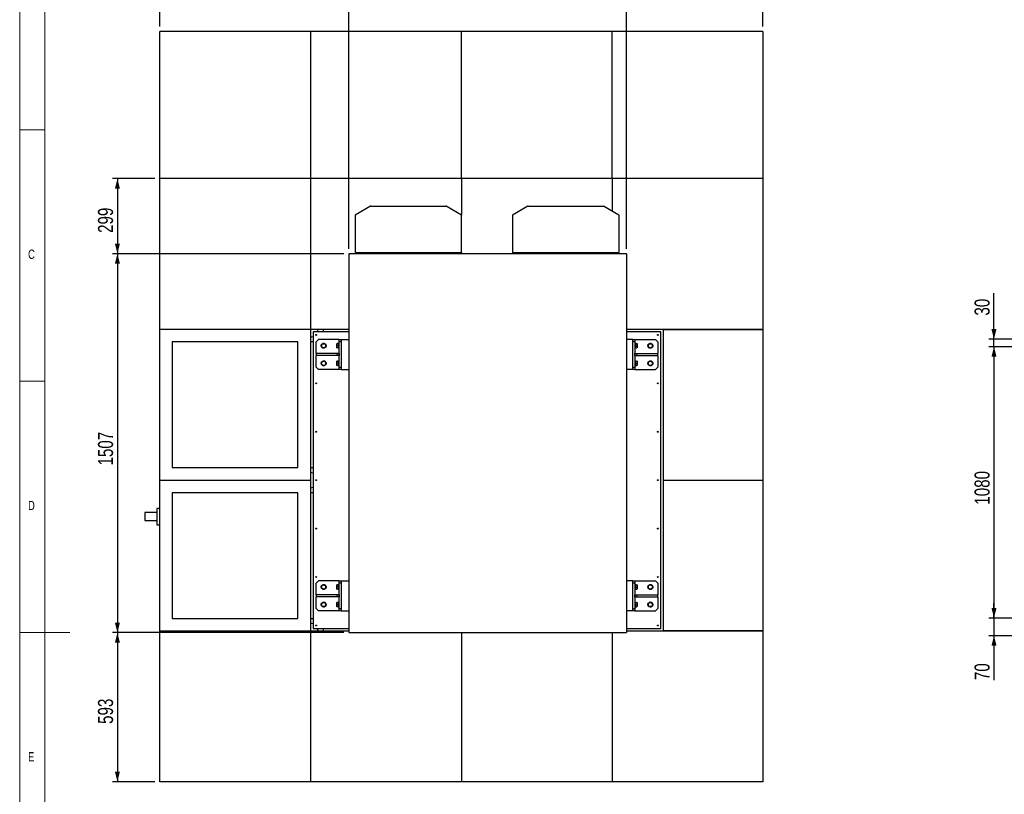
# Model space of a CAD drawing. Header units: millimetres. Extents: x 5 to 589, y 5 to 415.
# Tile 5 of 31: x 5 to 201, y 178 to 332. Entities that reach past the tile are written whole.
import ezdxf

# ---------------------------------------------------------------- set-up
doc = ezdxf.new("R2010")
doc.units = ezdxf.units.MM
doc.layers.add('COTES', color=1, linetype='Continuous')
doc.layers.add('NOTES', color=6, linetype='Continuous')
doc.layers.add('TRAIT-FORT', color=4, linetype='Continuous', lineweight=25)
doc.styles.add('SLDTEXTSTYLE0', font='TXT', dxfattribs={"width": 0.75})
doc.dimstyles.new('SLDDIMSTYLE0', dxfattribs={"dimtxt": 3, "dimasz": 2, "dimexe": 0, "dimexo": 0.0625, "dimgap": 0.75, "dimtad": 1, "dimdec": 0, "dimlfac": 20, "dimrnd": 1e-09, "dimzin": 12, "dimdsep": 46, "dimtxsty": 'SLDTEXTSTYLE0', "dimsah": 1, "dimcen": 0.09, "dimadec": 0, "dimazin": 3, "dimtfac": 1, "dimtdec": 0, "dimtofl": 0, "dimtmove": 0, "dimatfit": 3, "dimfxl": 1, "dimfrac": 2, "dimtolj": 1, "dimtzin": 12, "dimarcsym": 0})
doc.dimstyles.new('SLDDIMSTYLE1', dxfattribs={"dimtxt": 3, "dimasz": 2, "dimexe": 0, "dimexo": 0.0625, "dimgap": 0.75, "dimtad": 1, "dimdec": 0, "dimlfac": 20, "dimrnd": 1e-09, "dimzin": 12, "dimdsep": 46, "dimtxsty": 'SLDTEXTSTYLE0', "dimsah": 1, "dimcen": 0.09, "dimadec": 0, "dimazin": 3, "dimtfac": 1, "dimtdec": 0, "dimtmove": 0, "dimatfit": 0, "dimfxl": 1, "dimfrac": 2, "dimtolj": 1, "dimtzin": 12, "dimarcsym": 0})

# ---------------------------------------------------------------- blocks, each defined once
blk = doc.blocks.new('_D')
at = {"layer": 'COTES', "color": 1, "transparency": 16777216}
for p, q in [((32.86, 330.53), (32.86, 335.58)), ((70.46, 286.33), (70.46, 335.58)), ((70.46, 334.58), (32.86, 334.58))]:
    blk.add_line(p, q, dxfattribs=at)
for points in [[(32.86, 334.58), (34.86, 334.08), (34.86, 335.08)], [(70.46, 334.58), (68.46, 335.08), (68.46, 334.08)]]:
    blk.add_solid(points, dxfattribs=at)
at = {"layer": 'COTES', "color": 1, "transparency": 16777216, "insert": (48.34, 338.45), "char_height": 3, "attachment_point": 1, "style": 'SLDTEXTSTYLE0'}
blk.add_mtext('752', dxfattribs=at)
blk = doc.blocks.new('_D_1')
at = {"layer": 'COTES', "color": 1, "transparency": 16777216}
for p, q in [((70.46, 286.33), (70.46, 335.58)), ((125.69, 286.33), (125.69, 335.58)), ((125.69, 334.58), (70.46, 334.58))]:
    blk.add_line(p, q, dxfattribs=at)
for points in [[(70.46, 334.58), (72.46, 334.08), (72.46, 335.08)], [(125.69, 334.58), (123.69, 335.08), (123.69, 334.08)]]:
    blk.add_solid(points, dxfattribs=at)
at = {"layer": 'COTES', "color": 1, "transparency": 16777216, "insert": (93.64, 338.45), "char_height": 3, "attachment_point": 1, "style": 'SLDTEXTSTYLE0'}
blk.add_mtext('1105', dxfattribs=at)
blk = doc.blocks.new('_D_2')
at = {"layer": 'COTES', "color": 1, "transparency": 16777216}
for p, q in [((125.69, 286.33), (125.69, 335.58)), ((152.86, 330.53), (152.86, 335.58)), ((125.69, 334.58), (152.86, 334.58))]:
    blk.add_line(p, q, dxfattribs=at)
for points in [[(125.69, 334.58), (127.69, 334.08), (127.69, 335.08)], [(152.86, 334.58), (150.86, 335.08), (150.86, 334.08)]]:
    blk.add_solid(points, dxfattribs=at)
at = {"layer": 'COTES', "color": 1, "transparency": 16777216, "insert": (135.95, 338.45), "char_height": 3, "attachment_point": 1, "style": 'SLDTEXTSTYLE0'}
blk.add_mtext('543', dxfattribs=at)
blk = doc.blocks.new('_D_3')
at = {"layer": 'COTES', "color": 1, "transparency": 16777216}
for p, q in [((69.46, 285.33), (23.44, 285.33)), ((24.44, 285.33), (24.44, 209.95)), ((69.46, 209.95), (23.44, 209.95))]:
    blk.add_line(p, q, dxfattribs=at)
for points in [[(24.44, 285.33), (23.94, 283.33), (24.94, 283.33)], [(24.44, 209.95), (24.94, 211.95), (23.94, 211.95)]]:
    blk.add_solid(points, dxfattribs=at)
at = {"layer": 'COTES', "color": 1, "transparency": 16777216, "insert": (20.57, 243.21), "char_height": 3, "attachment_point": 1, "rotation": 90, "style": 'SLDTEXTSTYLE0'}
blk.add_mtext('1507', dxfattribs=at)
blk = doc.blocks.new('_D_4')
at = {"layer": 'COTES', "color": 1, "transparency": 16777216}
for p, q in [((31.86, 300.28), (23.44, 300.28)), ((24.44, 300.28), (24.44, 285.33)), ((69.46, 285.33), (23.44, 285.33))]:
    blk.add_line(p, q, dxfattribs=at)
for points in [[(24.44, 300.28), (23.94, 298.28), (24.94, 298.28)], [(24.44, 285.33), (24.94, 287.33), (23.94, 287.33)]]:
    blk.add_solid(points, dxfattribs=at)
at = {"layer": 'COTES', "color": 1, "transparency": 16777216, "insert": (20.57, 289.48), "char_height": 3, "attachment_point": 1, "rotation": 90, "style": 'SLDTEXTSTYLE0'}
blk.add_mtext('299', dxfattribs=at)
blk = doc.blocks.new('_D_5')
at = {"layer": 'COTES', "color": 1, "transparency": 16777216}
for p, q in [((69.46, 209.95), (23.44, 209.95)), ((24.44, 209.95), (24.44, 180.28)), ((31.86, 180.28), (23.44, 180.28))]:
    blk.add_line(p, q, dxfattribs=at)
for points in [[(24.44, 209.95), (23.94, 207.95), (24.94, 207.95)], [(24.44, 180.28), (24.94, 182.28), (23.94, 182.28)]]:
    blk.add_solid(points, dxfattribs=at)
at = {"layer": 'COTES', "color": 1, "transparency": 16777216, "insert": (20.57, 191.79), "char_height": 3, "attachment_point": 1, "rotation": 90, "style": 'SLDTEXTSTYLE0'}
blk.add_mtext('593', dxfattribs=at)
blk = doc.blocks.new('_D_18')
at = {"layer": 'COTES', "color": 1, "transparency": 16777216}
for p, q in [((235.66, 266.84), (197.81, 266.84)), ((198.81, 266.84), (198.81, 212.84)), ((235.66, 212.84), (197.81, 212.84))]:
    blk.add_line(p, q, dxfattribs=at)
for points in [[(198.81, 266.84), (198.31, 264.84), (199.31, 264.84)], [(198.81, 212.84), (199.31, 214.84), (198.31, 214.84)]]:
    blk.add_solid(points, dxfattribs=at)
at = {"layer": 'COTES', "color": 1, "transparency": 16777216, "insert": (194.94, 235.41), "char_height": 3, "attachment_point": 1, "rotation": 90, "style": 'SLDTEXTSTYLE0'}
blk.add_mtext('1080', dxfattribs=at)
blk = doc.blocks.new('_D_19')
at = {"layer": 'COTES', "color": 1, "transparency": 16777216}
for p, q in [((198.81, 268.34), (198.81, 277.46)), ((234.56, 268.34), (197.81, 268.34)), ((198.81, 266.84), (198.81, 268.34)), ((235.66, 266.84), (197.81, 266.84)), ((198.81, 266.84), (198.81, 263.84))]:
    blk.add_line(p, q, dxfattribs=at)
for points in [[(198.81, 268.34), (199.31, 270.34), (198.31, 270.34)], [(198.81, 266.84), (198.31, 264.84), (199.31, 264.84)]]:
    blk.add_solid(points, dxfattribs=at)
at = {"layer": 'COTES', "color": 1, "transparency": 16777216, "insert": (194.94, 273.03), "char_height": 3, "attachment_point": 1, "rotation": 90, "style": 'SLDTEXTSTYLE0'}
blk.add_mtext('30', dxfattribs=at)
blk = doc.blocks.new('_D_20')
at = {"layer": 'COTES', "color": 1, "transparency": 16777216}
for p, q in [((198.81, 212.84), (198.81, 215.84)), ((240.16, 212.84), (197.81, 212.84)), ((198.81, 212.84), (198.81, 209.34)), ((234.56, 209.34), (197.81, 209.34)), ((198.81, 209.34), (198.81, 200.51))]:
    blk.add_line(p, q, dxfattribs=at)
for points in [[(198.81, 212.84), (199.31, 214.84), (198.31, 214.84)], [(198.81, 209.34), (198.31, 207.34), (199.31, 207.34)]]:
    blk.add_solid(points, dxfattribs=at)
at = {"layer": 'COTES', "color": 1, "transparency": 16777216, "insert": (194.94, 200.51), "char_height": 3, "attachment_point": 1, "rotation": 90, "style": 'SLDTEXTSTYLE0'}
blk.add_mtext('70', dxfattribs=at)

msp = doc.modelspace()

# ---------------------------------------------------------------- linework, layer by layer
at = {"color": 7, "linetype": 'Continuous', "lineweight": 18}
for p, q in [((5, 415), (5, 5)), ((10, 410), (10, 10)), ((5, 310), (10, 310)), ((10, 260), (5, 260)), ((5, 210), (15, 210))]:
    msp.add_line(p, q, dxfattribs=at)
at = {"layer": 'TRAIT-FORT', "color": 4, "linetype": 'Continuous', "lineweight": 25}
for p, q in [((32.861, 300.282), (32.861, 329.532)), ((62.861, 329.532), (32.861, 329.532)), ((62.861, 329.532), (62.861, 300.282)), ((92.861, 329.532), (62.861, 329.532)), ((92.861, 300.282), (92.861, 329.532)), ((122.861, 329.532), (92.861, 329.532)), ((122.861, 300.282), (122.861, 329.532)), ((152.861, 329.532), (122.861, 329.532)), ((152.861, 329.532), (152.861, 300.282)), ((62.861, 300.282), (32.861, 300.282)), ((32.861, 270.282), (32.861, 300.282)), ((92.861, 300.282), (62.861, 300.282)), ((62.861, 300.282), (62.861, 270.282)), ((122.861, 300.282), (92.861, 300.282)), ((92.861, 300.282), (92.861, 293.035)), ((152.861, 300.282), (122.861, 300.282)), ((122.861, 300.282), (122.861, 293.794)), ((152.861, 300.282), (152.861, 270.282)), ((74.79, 294.792), (71.734, 293.028)), ((74.82, 294.8), (89.788, 294.8)), ((92.874, 293.028), (89.818, 294.792)), ((106.105, 294.792), (103.049, 293.028)), ((106.135, 294.8), (121.103, 294.8)), ((124.189, 293.028), (121.133, 294.792)), ((71.704, 292.976), (71.704, 285.55)), ((92.904, 285.55), (92.904, 292.976)), ((103.019, 292.976), (103.019, 285.55)), ((124.219, 285.55), (124.219, 292.976)), ((70.461, 285.327), (70.461, 209.953)), ((125.69, 285.327), (70.461, 285.327)), ((71.704, 285.55), (92.904, 285.55)), ((92.861, 285.55), (92.861, 285.327)), ((103.019, 285.55), (124.219, 285.55)), ((122.861, 285.55), (122.861, 285.327)), ((125.69, 285.327), (125.69, 209.953)), ((62.861, 270.282), (32.861, 270.282)), ((32.861, 240.282), (32.861, 270.282)), ((70.461, 270.282), (62.861, 270.282)), ((62.861, 270.282), (62.861, 240.282)), ((70.461, 269.782), (63.361, 269.782)), ((63.361, 269.782), (63.361, 210.782)), ((65.361, 270.282), (65.361, 269.782)), ((152.861, 270.282), (125.69, 270.282)), ((132.561, 269.782), (125.69, 269.782)), ((132.561, 210.782), (132.561, 269.782)), ((133.061, 270.282), (152.861, 270.282)), ((133.061, 240.282), (133.061, 270.282)), ((152.861, 270.282), (152.861, 240.282)), ((35.361, 267.782), (35.361, 242.782)), ((60.361, 267.782), (35.361, 267.782)), ((60.361, 242.782), (60.361, 267.782)), ((63.361, 267.782), (62.861, 267.782)), ((63.355, 266.532), (63.355, 264.032)), ((64.461, 268.282), (63.961, 267.782)), ((63.961, 265.482), (63.961, 267.782)), ((68.561, 268.282), (64.461, 268.282)), ((68.124, 267.459), (68.111, 267.436)), ((68.111, 266.629), (68.111, 267.436)), ((68.111, 266.629), (68.124, 266.606)), ((68.461, 267.474), (68.162, 267.474)), ((68.461, 267.068), (68.162, 267.068)), ((68.461, 266.626), (68.162, 266.626)), ((68.461, 266.591), (68.162, 266.591)), ((68.561, 267.582), (68.461, 267.582)), ((68.461, 266.482), (68.461, 267.582)), ((68.461, 266.482), (68.561, 266.482)), ((68.561, 268.282), (68.961, 268.282)), ((68.561, 267.782), (68.561, 268.282)), ((68.961, 267.782), (68.561, 267.782)), ((68.561, 262.782), (68.561, 267.782)), ((68.961, 268.282), (68.961, 262.282)), ((68.961, 268.282), (70.461, 268.282)), ((126.961, 268.282), (125.69, 268.282)), ((126.961, 262.282), (126.961, 268.282)), ((126.961, 268.282), (127.361, 268.282)), ((127.361, 267.782), (126.961, 267.782)), ((127.361, 268.282), (127.361, 267.782)), ((127.361, 268.282), (131.461, 268.282)), ((127.361, 267.782), (127.361, 262.782)), ((127.461, 267.582), (127.361, 267.582)), ((127.361, 266.482), (127.461, 266.482)), ((127.461, 267.582), (127.461, 266.482)), ((127.461, 267.474), (127.761, 267.474)), ((127.461, 267.439), (127.761, 267.439)), ((127.461, 266.997), (127.761, 266.997)), ((127.461, 266.591), (127.761, 266.591)), ((127.811, 267.436), (127.798, 267.459)), ((127.798, 266.606), (127.811, 266.629)), ((127.811, 267.436), (127.811, 266.629)), ((131.961, 267.782), (131.461, 268.282)), ((131.961, 267.782), (131.961, 265.482)), ((132.568, 264.032), (132.568, 266.532)), ((63.961, 265.482), (63.961, 265.082)), ((68.061, 265.482), (63.961, 265.482)), ((63.961, 262.782), (63.961, 265.082)), ((68.061, 265.082), (63.961, 265.082)), ((68.061, 265.482), (68.061, 265.082)), ((68.561, 265.482), (68.061, 265.482)), ((68.561, 265.082), (68.061, 265.082)), ((68.561, 265.482), (68.561, 265.082)), ((127.361, 265.482), (127.861, 265.482)), ((127.361, 265.082), (127.361, 265.482)), ((127.361, 265.082), (127.861, 265.082)), ((127.861, 265.082), (127.861, 265.482)), ((127.861, 265.482), (131.961, 265.482)), ((127.861, 265.082), (131.961, 265.082)), ((131.961, 265.082), (131.961, 265.482)), ((131.961, 265.082), (131.961, 262.782)), ((63.961, 262.782), (64.461, 262.282)), ((68.124, 263.959), (68.111, 263.936)), ((68.111, 263.129), (68.111, 263.936)), ((68.111, 263.129), (68.124, 263.106)), ((68.461, 263.974), (68.162, 263.974)), ((68.461, 263.568), (68.162, 263.568)), ((68.461, 263.126), (68.162, 263.126)), ((68.461, 263.091), (68.162, 263.091)), ((68.561, 264.082), (68.461, 264.082)), ((68.461, 262.982), (68.461, 264.082)), ((68.461, 262.982), (68.561, 262.982)), ((68.561, 262.782), (68.961, 262.782)), ((68.561, 262.282), (68.561, 262.782)), ((126.961, 262.782), (127.361, 262.782)), ((127.461, 264.082), (127.361, 264.082)), ((127.361, 262.982), (127.461, 262.982)), ((127.361, 262.782), (127.361, 262.282)), ((127.461, 264.082), (127.461, 262.982)), ((127.461, 263.974), (127.761, 263.974)), ((127.461, 263.939), (127.761, 263.939)), ((127.461, 263.497), (127.761, 263.497)), ((127.461, 263.091), (127.761, 263.091)), ((127.811, 263.936), (127.798, 263.959)), ((127.798, 263.106), (127.811, 263.129)), ((127.811, 263.936), (127.811, 263.129)), ((131.461, 262.282), (131.961, 262.782)), ((68.561, 262.282), (64.461, 262.282)), ((68.961, 262.282), (68.561, 262.282)), ((68.961, 262.282), (70.461, 262.282)), ((126.961, 262.282), (125.69, 262.282)), ((127.361, 262.282), (126.961, 262.282)), ((127.361, 262.282), (131.461, 262.282)), ((35.361, 242.782), (60.361, 242.782)), ((62.861, 242.782), (63.361, 242.782)), ((32.861, 210.282), (32.861, 240.282)), ((32.861, 240.282), (62.861, 240.282)), ((62.861, 240.282), (62.861, 210.282)), ((133.061, 240.282), (152.861, 240.282)), ((133.061, 210.282), (133.061, 240.282)), ((152.861, 240.282), (152.861, 210.282)), ((60.361, 237.782), (35.361, 237.782)), ((35.361, 237.782), (35.361, 212.782)), ((60.361, 212.782), (60.361, 237.782)), ((63.361, 237.782), (62.861, 237.782)), ((32.286, 233.832), (29.861, 233.832)), ((29.861, 233.832), (29.861, 233.032)), ((32.861, 234.657), (32.286, 234.657)), ((32.286, 234.657), (32.286, 233.032)), ((29.861, 233.032), (29.861, 232.232)), ((29.861, 232.232), (32.286, 232.232)), ((32.286, 233.032), (32.286, 231.407)), ((32.286, 231.407), (32.861, 231.407)), ((64.461, 220.282), (63.961, 219.782)), ((63.961, 217.482), (63.961, 219.782)), ((68.561, 220.282), (64.461, 220.282)), ((68.124, 219.459), (68.111, 219.436)), ((68.111, 218.629), (68.111, 219.436)), ((68.461, 219.474), (68.162, 219.474)), ((68.561, 219.582), (68.461, 219.582)), ((68.461, 218.482), (68.461, 219.582)), ((68.561, 220.282), (68.961, 220.282)), ((68.561, 219.782), (68.561, 220.282)), ((68.961, 219.782), (68.561, 219.782)), ((68.561, 214.782), (68.561, 219.782)), ((68.961, 220.282), (68.961, 214.282)), ((68.961, 220.282), (70.461, 220.282)), ((126.961, 220.282), (125.69, 220.282)), ((126.961, 214.282), (126.961, 220.282)), ((126.961, 220.282), (127.361, 220.282)), ((127.361, 219.782), (126.961, 219.782)), ((127.361, 220.282), (127.361, 219.782)), ((127.361, 220.282), (131.461, 220.282)), ((127.361, 219.782), (127.361, 214.782)), ((127.461, 219.582), (127.361, 219.582)), ((127.461, 219.582), (127.461, 218.482)), ((127.461, 219.474), (127.761, 219.474)), ((127.461, 219.439), (127.761, 219.439)), ((127.811, 219.436), (127.798, 219.459)), ((127.811, 219.436), (127.811, 218.629)), ((131.961, 219.782), (131.461, 220.282)), ((131.961, 219.782), (131.961, 217.482)), ((63.355, 218.532), (63.355, 216.032)), ((63.961, 217.482), (63.961, 217.082)), ((68.061, 217.482), (63.961, 217.482)), ((68.061, 217.482), (68.061, 217.082)), ((68.561, 217.482), (68.061, 217.482)), ((68.111, 218.629), (68.124, 218.606)), ((68.461, 219.068), (68.162, 219.068)), ((68.461, 218.626), (68.162, 218.626)), ((68.461, 218.591), (68.162, 218.591)), ((68.461, 218.482), (68.561, 218.482)), ((68.561, 217.482), (68.561, 217.082)), ((127.361, 218.482), (127.461, 218.482)), ((127.361, 217.082), (127.361, 217.482)), ((127.361, 217.482), (127.861, 217.482)), ((127.461, 218.997), (127.761, 218.997)), ((127.461, 218.591), (127.761, 218.591)), ((127.798, 218.606), (127.811, 218.629)), ((127.861, 217.082), (127.861, 217.482)), ((127.861, 217.482), (131.961, 217.482)), ((131.961, 217.082), (131.961, 217.482)), ((132.568, 216.032), (132.568, 218.532)), ((63.961, 214.782), (63.961, 217.082)), ((68.061, 217.082), (63.961, 217.082)), ((68.561, 217.082), (68.061, 217.082)), ((68.124, 215.959), (68.111, 215.936)), ((68.111, 215.129), (68.111, 215.936)), ((68.461, 215.974), (68.162, 215.974)), ((68.461, 215.568), (68.162, 215.568)), ((68.561, 216.082), (68.461, 216.082)), ((68.461, 214.982), (68.461, 216.082)), ((127.361, 217.082), (127.861, 217.082)), ((127.461, 216.082), (127.361, 216.082)), ((127.461, 216.082), (127.461, 214.982)), ((127.461, 215.974), (127.761, 215.974)), ((127.461, 215.939), (127.761, 215.939)), ((127.461, 215.497), (127.761, 215.497)), ((127.811, 215.936), (127.798, 215.959)), ((127.811, 215.936), (127.811, 215.129)), ((127.861, 217.082), (131.961, 217.082)), ((131.961, 217.082), (131.961, 214.782)), ((63.961, 214.782), (64.461, 214.282)), ((68.561, 214.282), (64.461, 214.282)), ((68.111, 215.129), (68.124, 215.106)), ((68.461, 215.126), (68.162, 215.126)), ((68.461, 215.091), (68.162, 215.091)), ((68.461, 214.982), (68.561, 214.982)), ((68.561, 214.282), (68.561, 214.782)), ((68.561, 214.782), (68.961, 214.782)), ((68.961, 214.282), (68.561, 214.282)), ((68.961, 214.282), (70.461, 214.282)), ((126.961, 214.282), (125.69, 214.282)), ((126.961, 214.782), (127.361, 214.782)), ((127.361, 214.282), (126.961, 214.282)), ((127.361, 214.982), (127.461, 214.982)), ((127.361, 214.782), (127.361, 214.282)), ((127.361, 214.282), (131.461, 214.282)), ((127.461, 215.091), (127.761, 215.091)), ((127.798, 215.106), (127.811, 215.129)), ((131.461, 214.282), (131.961, 214.782)), ((35.361, 212.782), (60.361, 212.782)), ((62.861, 212.782), (63.361, 212.782)), ((32.861, 210.282), (62.861, 210.282)), ((32.861, 180.282), (32.861, 210.282)), ((62.861, 210.282), (62.861, 180.282)), ((62.861, 210.282), (70.461, 210.282)), ((63.361, 210.782), (70.461, 210.782)), ((65.361, 210.782), (65.361, 210.282)), ((70.461, 209.953), (125.69, 209.953)), ((92.861, 209.953), (92.861, 180.282)), ((122.861, 209.953), (122.861, 180.282)), ((125.69, 210.782), (132.561, 210.782)), ((125.69, 210.282), (152.861, 210.282)), ((152.861, 210.282), (133.061, 210.282)), ((152.861, 210.282), (152.861, 180.282)), ((62.861, 180.282), (32.861, 180.282)), ((92.861, 180.282), (62.861, 180.282)), ((122.861, 180.282), (92.861, 180.282)), ((152.861, 180.282), (122.861, 180.282))]:
    msp.add_line(p, q, dxfattribs=at)
at = {"layer": 'TRAIT-FORT', "color": 4, "linetype": 'Continuous', "lineweight": 25, "flags": 128}
for points in [[(63.361, 266.592), (63.359, 266.581), (63.355, 266.532)], [(132.568, 266.532), (132.563, 266.581), (132.561, 266.592)], [(63.355, 264.032), (63.359, 263.984), (63.361, 263.973)], [(132.561, 263.973), (132.563, 263.984), (132.568, 264.032)], [(63.361, 218.592), (63.359, 218.581), (63.355, 218.532)], [(132.568, 218.532), (132.563, 218.581), (132.561, 218.592)], [(63.355, 216.032), (63.359, 215.984), (63.361, 215.973)], [(132.561, 215.973), (132.563, 215.984), (132.568, 216.032)]]:
    msp.add_lwpolyline(points, dxfattribs=at)
at = {"layer": 'TRAIT-FORT', "color": 4, "linetype": 'Continuous', "lineweight": 25}
for centre, radius in [((63.961, 269.182), 0.085), ((131.961, 269.182), 0.085), ((65.461, 267.032), 0.404), ((130.461, 267.032), 0.404), ((65.461, 263.532), 0.404), ((130.461, 263.532), 0.404), ((63.961, 259.549), 0.085), ((131.961, 259.549), 0.085), ((63.961, 249.916), 0.085), ((131.961, 249.916), 0.085), ((63.961, 240.282), 0.085), ((131.961, 240.282), 0.085), ((63.961, 230.649), 0.085), ((131.961, 230.649), 0.085), ((63.961, 221.016), 0.085), ((65.461, 219.032), 0.404), ((130.461, 219.032), 0.404), ((131.961, 221.016), 0.085), ((65.461, 215.532), 0.404), ((130.461, 215.532), 0.404), ((63.961, 211.382), 0.085), ((131.961, 211.382), 0.085)]:
    msp.add_circle(centre, radius, dxfattribs=at)
for centre, radius, start, end in [((74.82, 294.74), 0.06, 90, 120), ((89.788, 294.74), 0.06, 60, 90), ((106.135, 294.74), 0.06, 90, 120), ((121.103, 294.74), 0.06, 60, 90), ((71.764, 292.976), 0.06, 120, 180), ((92.844, 292.976), 0.06, 0, 60), ((103.079, 292.976), 0.06, 120, 180), ((124.159, 292.976), 0.06, 0, 60), ((62.861, 270.282), 1.5, 270, 289.47122), ((62.861, 270.282), 1.5, 340.52878, 0), ((65.211, 267.032), 0.3, 102.9226, 252.11075), ((65.711, 267.032), 0.3, 282.9226, 72.11075), ((130.211, 267.032), 0.3, 102.9226, 252.11075), ((130.711, 267.032), 0.3, 282.9226, 72.11075), ((65.211, 263.532), 0.3, 102.9226, 252.11075), ((65.711, 263.532), 0.3, 282.9226, 72.11075), ((130.211, 263.532), 0.3, 102.9226, 252.11075), ((130.711, 263.532), 0.3, 282.9226, 72.11075), ((62.861, 240.282), 1.5, 70.52878, 90), ((62.861, 240.282), 1.5, 270, 289.47122), ((65.211, 219.032), 0.3, 102.9226, 252.11075), ((65.711, 219.032), 0.3, 282.9226, 72.11075), ((130.211, 219.032), 0.3, 102.9226, 252.11075), ((130.711, 219.032), 0.3, 282.9226, 72.11075), ((65.211, 215.532), 0.3, 102.9226, 252.11075), ((65.711, 215.532), 0.3, 282.9226, 72.11075), ((130.211, 215.532), 0.3, 102.9226, 252.11075), ((130.711, 215.532), 0.3, 282.9226, 72.11075), ((62.861, 210.282), 1.5, 70.52878, 90), ((62.861, 210.282), 1.5, 0, 19.47122)]:
    msp.add_arc(centre, radius, start, end, dxfattribs=at)
for points, knots in [([(65.272, 267.485), (65.235, 267.436), (65.172, 267.354), (65.081, 267.235), (65.02, 267.155), (64.985, 267.109), (64.975, 267.095)], [0, 0, 0, 0, 0.3855495, 0.6376419, 0.8965462, 1, 1, 1, 1]), ([(65.163, 266.642), (65.147, 266.682), (65.114, 266.761), (65.065, 266.879), (65.018, 266.992), (64.989, 267.061), (64.975, 267.095)], [0, 0, 0, 0, 0.2646049, 0.5349477, 0.7653431, 1, 1, 1, 1]), ([(65.163, 266.642), (65.206, 266.637), (65.291, 266.626), (65.418, 266.61), (65.539, 266.594), (65.613, 266.584), (65.65, 266.58)], [0, 0, 0, 0, 0.2646049, 0.5349477, 0.7653431, 1, 1, 1, 1]), ([(65.759, 267.422), (65.717, 267.428), (65.632, 267.439), (65.505, 267.455), (65.384, 267.471), (65.31, 267.481), (65.272, 267.485)], [0, 0, 0, 0, 0.2646049, 0.5349477, 0.7653431, 1, 1, 1, 1]), ([(65.948, 266.97), (65.91, 266.92), (65.847, 266.838), (65.757, 266.719), (65.695, 266.639), (65.66, 266.593), (65.65, 266.58)], [0, 0, 0, 0, 0.38554949, 0.63764185, 0.89654625, 1, 1, 1, 1]), ([(65.759, 267.422), (65.776, 267.383), (65.809, 267.304), (65.858, 267.186), (65.905, 267.073), (65.933, 267.004), (65.948, 266.97)], [0, 0, 0, 0, 0.2646049, 0.5349477, 0.7653431, 1, 1, 1, 1]), ([(68.162, 267.068), (68.146, 267.12), (68.121, 267.205), (68.124, 267.329), (68.141, 267.413), (68.157, 267.46), (68.162, 267.474)], [0, 0, 0, 0, 0.3855495, 0.6376419, 0.8965462, 1, 1, 1, 1]), ([(68.162, 266.626), (68.151, 266.665), (68.128, 266.742), (68.12, 266.857), (68.132, 266.967), (68.152, 267.034), (68.162, 267.068)], [0, 0, 0, 0, 0.2646049, 0.5349477, 0.7653431, 1, 1, 1, 1]), ([(68.162, 266.626), (68.151, 266.623), (68.128, 266.617), (68.12, 266.608), (68.132, 266.599), (68.152, 266.594), (68.162, 266.591)], [0, 0, 0, 0, 0.2646049, 0.5349477, 0.7653431, 1, 1, 1, 1]), ([(68.125, 267.459), (68.127, 267.461), (68.132, 267.466), (68.151, 267.471), (68.162, 267.474)], [0, 0, 0, 0, 0.46412891, 1, 1, 1, 1]), ([(127.761, 267.439), (127.772, 267.442), (127.794, 267.448), (127.802, 267.457), (127.79, 267.466), (127.771, 267.471), (127.761, 267.474)], [0, 0, 0, 0, 0.2646049, 0.5349477, 0.7653431, 1, 1, 1, 1]), ([(127.761, 267.439), (127.772, 267.4), (127.794, 267.323), (127.802, 267.208), (127.79, 267.098), (127.771, 267.031), (127.761, 266.997)], [0, 0, 0, 0, 0.2646049, 0.5349477, 0.7653431, 1, 1, 1, 1]), ([(127.761, 266.997), (127.776, 266.945), (127.801, 266.86), (127.799, 266.736), (127.782, 266.652), (127.766, 266.604), (127.761, 266.591)], [0, 0, 0, 0, 0.3855495, 0.6376419, 0.8965462, 1, 1, 1, 1]), ([(127.797, 266.606), (127.795, 266.604), (127.79, 266.599), (127.771, 266.594), (127.761, 266.591)], [0, 0, 0, 0, 0.46412891, 1, 1, 1, 1]), ([(130.272, 267.485), (130.235, 267.436), (130.172, 267.354), (130.081, 267.235), (130.02, 267.155), (129.985, 267.109), (129.975, 267.095)], [0, 0, 0, 0, 0.3855495, 0.6376419, 0.8965462, 1, 1, 1, 1]), ([(130.163, 266.642), (130.147, 266.682), (130.114, 266.761), (130.065, 266.879), (130.018, 266.992), (129.989, 267.061), (129.975, 267.095)], [0, 0, 0, 0, 0.2646049, 0.5349477, 0.7653431, 1, 1, 1, 1]), ([(130.163, 266.642), (130.206, 266.637), (130.291, 266.626), (130.418, 266.61), (130.539, 266.594), (130.613, 266.584), (130.65, 266.58)], [0, 0, 0, 0, 0.2646049, 0.5349477, 0.7653431, 1, 1, 1, 1]), ([(130.759, 267.422), (130.717, 267.428), (130.632, 267.439), (130.505, 267.455), (130.384, 267.471), (130.31, 267.481), (130.272, 267.485)], [0, 0, 0, 0, 0.2646049, 0.5349477, 0.7653431, 1, 1, 1, 1]), ([(130.948, 266.97), (130.91, 266.92), (130.847, 266.838), (130.757, 266.719), (130.695, 266.639), (130.66, 266.593), (130.65, 266.58)], [0, 0, 0, 0, 0.38554949, 0.63764185, 0.89654625, 1, 1, 1, 1]), ([(130.759, 267.422), (130.776, 267.383), (130.809, 267.304), (130.858, 267.186), (130.905, 267.073), (130.933, 267.004), (130.948, 266.97)], [0, 0, 0, 0, 0.2646049, 0.5349477, 0.7653431, 1, 1, 1, 1]), ([(65.272, 263.985), (65.235, 263.936), (65.172, 263.854), (65.081, 263.735), (65.02, 263.655), (64.985, 263.609), (64.975, 263.595)], [0, 0, 0, 0, 0.3855495, 0.6376419, 0.8965462, 1, 1, 1, 1]), ([(65.163, 263.142), (65.147, 263.182), (65.114, 263.261), (65.065, 263.379), (65.018, 263.492), (64.989, 263.561), (64.975, 263.595)], [0, 0, 0, 0, 0.2646049, 0.5349477, 0.7653431, 1, 1, 1, 1]), ([(65.163, 263.142), (65.206, 263.137), (65.291, 263.126), (65.418, 263.11), (65.539, 263.094), (65.613, 263.084), (65.65, 263.08)], [0, 0, 0, 0, 0.2646049, 0.5349477, 0.7653431, 1, 1, 1, 1]), ([(65.759, 263.922), (65.717, 263.928), (65.632, 263.939), (65.505, 263.955), (65.384, 263.971), (65.31, 263.981), (65.272, 263.985)], [0, 0, 0, 0, 0.2646049, 0.5349477, 0.7653431, 1, 1, 1, 1]), ([(65.948, 263.47), (65.91, 263.42), (65.847, 263.338), (65.757, 263.219), (65.695, 263.139), (65.66, 263.093), (65.65, 263.08)], [0, 0, 0, 0, 0.38554949, 0.63764185, 0.89654625, 1, 1, 1, 1]), ([(65.759, 263.922), (65.776, 263.883), (65.809, 263.804), (65.858, 263.686), (65.905, 263.573), (65.933, 263.504), (65.948, 263.47)], [0, 0, 0, 0, 0.2646049, 0.5349477, 0.7653431, 1, 1, 1, 1]), ([(68.162, 263.568), (68.146, 263.62), (68.121, 263.705), (68.124, 263.829), (68.141, 263.913), (68.157, 263.96), (68.162, 263.974)], [0, 0, 0, 0, 0.3855495, 0.6376419, 0.8965462, 1, 1, 1, 1]), ([(68.162, 263.126), (68.151, 263.165), (68.128, 263.242), (68.12, 263.357), (68.132, 263.467), (68.152, 263.534), (68.162, 263.568)], [0, 0, 0, 0, 0.2646049, 0.5349477, 0.7653431, 1, 1, 1, 1]), ([(68.162, 263.126), (68.151, 263.123), (68.128, 263.117), (68.12, 263.108), (68.132, 263.099), (68.152, 263.094), (68.162, 263.091)], [0, 0, 0, 0, 0.2646049, 0.5349477, 0.7653431, 1, 1, 1, 1]), ([(68.125, 263.959), (68.127, 263.961), (68.132, 263.966), (68.151, 263.971), (68.162, 263.974)], [0, 0, 0, 0, 0.46412891, 1, 1, 1, 1]), ([(127.761, 263.939), (127.772, 263.942), (127.794, 263.948), (127.802, 263.957), (127.79, 263.966), (127.771, 263.971), (127.761, 263.974)], [0, 0, 0, 0, 0.2646049, 0.5349477, 0.7653431, 1, 1, 1, 1]), ([(127.761, 263.939), (127.772, 263.9), (127.794, 263.823), (127.802, 263.708), (127.79, 263.598), (127.771, 263.531), (127.761, 263.497)], [0, 0, 0, 0, 0.2646049, 0.5349477, 0.7653431, 1, 1, 1, 1]), ([(127.761, 263.497), (127.776, 263.445), (127.801, 263.36), (127.799, 263.236), (127.782, 263.152), (127.766, 263.104), (127.761, 263.091)], [0, 0, 0, 0, 0.3855495, 0.6376419, 0.8965462, 1, 1, 1, 1]), ([(127.797, 263.106), (127.795, 263.104), (127.79, 263.099), (127.771, 263.094), (127.761, 263.091)], [0, 0, 0, 0, 0.46412891, 1, 1, 1, 1]), ([(130.272, 263.985), (130.235, 263.936), (130.172, 263.854), (130.081, 263.735), (130.02, 263.655), (129.985, 263.609), (129.975, 263.595)], [0, 0, 0, 0, 0.3855495, 0.6376419, 0.8965462, 1, 1, 1, 1]), ([(130.163, 263.142), (130.147, 263.182), (130.114, 263.261), (130.065, 263.379), (130.018, 263.492), (129.989, 263.561), (129.975, 263.595)], [0, 0, 0, 0, 0.2646049, 0.5349477, 0.7653431, 1, 1, 1, 1]), ([(130.163, 263.142), (130.206, 263.137), (130.291, 263.126), (130.418, 263.11), (130.539, 263.094), (130.613, 263.084), (130.65, 263.08)], [0, 0, 0, 0, 0.2646049, 0.5349477, 0.7653431, 1, 1, 1, 1]), ([(130.759, 263.922), (130.717, 263.928), (130.632, 263.939), (130.505, 263.955), (130.384, 263.971), (130.31, 263.981), (130.272, 263.985)], [0, 0, 0, 0, 0.2646049, 0.5349477, 0.7653431, 1, 1, 1, 1]), ([(130.948, 263.47), (130.91, 263.42), (130.847, 263.338), (130.757, 263.219), (130.695, 263.139), (130.66, 263.093), (130.65, 263.08)], [0, 0, 0, 0, 0.38554949, 0.63764185, 0.89654625, 1, 1, 1, 1]), ([(130.759, 263.922), (130.776, 263.883), (130.809, 263.804), (130.858, 263.686), (130.905, 263.573), (130.933, 263.504), (130.948, 263.47)], [0, 0, 0, 0, 0.2646049, 0.5349477, 0.7653431, 1, 1, 1, 1]), ([(65.272, 219.485), (65.235, 219.436), (65.172, 219.354), (65.081, 219.235), (65.02, 219.155), (64.985, 219.109), (64.975, 219.095)], [0, 0, 0, 0, 0.3855495, 0.6376419, 0.8965462, 1, 1, 1, 1]), ([(65.759, 219.422), (65.717, 219.428), (65.632, 219.439), (65.505, 219.455), (65.384, 219.471), (65.31, 219.481), (65.272, 219.485)], [0, 0, 0, 0, 0.2646049, 0.5349477, 0.7653431, 1, 1, 1, 1]), ([(65.759, 219.422), (65.776, 219.383), (65.809, 219.304), (65.858, 219.186), (65.905, 219.073), (65.933, 219.004), (65.948, 218.97)], [0, 0, 0, 0, 0.2646049, 0.5349477, 0.7653431, 1, 1, 1, 1]), ([(68.162, 219.068), (68.146, 219.12), (68.121, 219.205), (68.124, 219.329), (68.141, 219.413), (68.157, 219.46), (68.162, 219.474)], [0, 0, 0, 0, 0.3855495, 0.6376419, 0.8965462, 1, 1, 1, 1]), ([(68.125, 219.459), (68.127, 219.461), (68.132, 219.466), (68.151, 219.471), (68.162, 219.474)], [0, 0, 0, 0, 0.4641289, 1, 1, 1, 1]), ([(127.761, 219.439), (127.772, 219.442), (127.794, 219.448), (127.802, 219.457), (127.79, 219.466), (127.771, 219.471), (127.761, 219.474)], [0, 0, 0, 0, 0.2646049, 0.5349477, 0.7653431, 1, 1, 1, 1]), ([(127.761, 219.439), (127.772, 219.4), (127.794, 219.323), (127.802, 219.208), (127.79, 219.098), (127.771, 219.031), (127.761, 218.997)], [0, 0, 0, 0, 0.2646049, 0.5349477, 0.7653431, 1, 1, 1, 1]), ([(130.272, 219.485), (130.235, 219.436), (130.172, 219.354), (130.081, 219.235), (130.02, 219.155), (129.985, 219.109), (129.975, 219.095)], [0, 0, 0, 0, 0.3855495, 0.6376419, 0.8965462, 1, 1, 1, 1]), ([(130.759, 219.422), (130.717, 219.428), (130.632, 219.439), (130.505, 219.455), (130.384, 219.471), (130.31, 219.481), (130.272, 219.485)], [0, 0, 0, 0, 0.2646049, 0.5349477, 0.7653431, 1, 1, 1, 1]), ([(130.759, 219.422), (130.776, 219.383), (130.809, 219.304), (130.858, 219.186), (130.905, 219.073), (130.933, 219.004), (130.948, 218.97)], [0, 0, 0, 0, 0.2646049, 0.5349477, 0.7653431, 1, 1, 1, 1]), ([(65.163, 218.642), (65.147, 218.682), (65.114, 218.761), (65.065, 218.879), (65.018, 218.992), (64.989, 219.061), (64.975, 219.095)], [0, 0, 0, 0, 0.2646049, 0.5349477, 0.7653431, 1, 1, 1, 1]), ([(65.163, 218.642), (65.206, 218.637), (65.291, 218.626), (65.418, 218.61), (65.539, 218.594), (65.613, 218.584), (65.65, 218.58)], [0, 0, 0, 0, 0.2646049, 0.5349477, 0.7653431, 1, 1, 1, 1]), ([(65.948, 218.97), (65.91, 218.92), (65.847, 218.838), (65.757, 218.719), (65.695, 218.639), (65.66, 218.593), (65.65, 218.58)], [0, 0, 0, 0, 0.3855495, 0.6376419, 0.8965462, 1, 1, 1, 1]), ([(68.162, 218.626), (68.151, 218.665), (68.128, 218.742), (68.12, 218.857), (68.132, 218.967), (68.152, 219.034), (68.162, 219.068)], [0, 0, 0, 0, 0.2646049, 0.5349477, 0.7653431, 1, 1, 1, 1]), ([(68.162, 218.626), (68.151, 218.623), (68.128, 218.617), (68.12, 218.608), (68.132, 218.599), (68.152, 218.594), (68.162, 218.591)], [0, 0, 0, 0, 0.2646049, 0.5349477, 0.7653431, 1, 1, 1, 1]), ([(127.761, 218.997), (127.776, 218.945), (127.801, 218.86), (127.799, 218.736), (127.782, 218.652), (127.766, 218.604), (127.761, 218.591)], [0, 0, 0, 0, 0.3855495, 0.6376419, 0.8965462, 1, 1, 1, 1]), ([(127.797, 218.606), (127.795, 218.604), (127.79, 218.599), (127.771, 218.594), (127.761, 218.591)], [0, 0, 0, 0, 0.4641289, 1, 1, 1, 1]), ([(130.163, 218.642), (130.147, 218.682), (130.114, 218.761), (130.065, 218.879), (130.018, 218.992), (129.989, 219.061), (129.975, 219.095)], [0, 0, 0, 0, 0.2646049, 0.5349477, 0.7653431, 1, 1, 1, 1]), ([(130.163, 218.642), (130.206, 218.637), (130.291, 218.626), (130.418, 218.61), (130.539, 218.594), (130.613, 218.584), (130.65, 218.58)], [0, 0, 0, 0, 0.2646049, 0.5349477, 0.7653431, 1, 1, 1, 1]), ([(130.948, 218.97), (130.91, 218.92), (130.847, 218.838), (130.757, 218.719), (130.695, 218.639), (130.66, 218.593), (130.65, 218.58)], [0, 0, 0, 0, 0.3855495, 0.6376419, 0.8965462, 1, 1, 1, 1]), ([(65.272, 215.985), (65.235, 215.936), (65.172, 215.854), (65.081, 215.735), (65.02, 215.655), (64.985, 215.609), (64.975, 215.595)], [0, 0, 0, 0, 0.3855495, 0.6376419, 0.8965462, 1, 1, 1, 1]), ([(65.163, 215.142), (65.147, 215.182), (65.114, 215.261), (65.065, 215.379), (65.018, 215.492), (64.989, 215.561), (64.975, 215.595)], [0, 0, 0, 0, 0.2646049, 0.5349477, 0.7653431, 1, 1, 1, 1]), ([(65.759, 215.922), (65.717, 215.928), (65.632, 215.939), (65.505, 215.955), (65.384, 215.971), (65.31, 215.981), (65.272, 215.985)], [0, 0, 0, 0, 0.2646049, 0.5349477, 0.7653431, 1, 1, 1, 1]), ([(65.948, 215.47), (65.91, 215.42), (65.847, 215.338), (65.757, 215.219), (65.695, 215.139), (65.66, 215.093), (65.65, 215.08)], [0, 0, 0, 0, 0.3855495, 0.6376419, 0.8965462, 1, 1, 1, 1]), ([(65.759, 215.922), (65.776, 215.883), (65.809, 215.804), (65.858, 215.686), (65.905, 215.573), (65.933, 215.504), (65.948, 215.47)], [0, 0, 0, 0, 0.2646049, 0.5349477, 0.7653431, 1, 1, 1, 1]), ([(68.162, 215.568), (68.146, 215.62), (68.121, 215.705), (68.124, 215.829), (68.141, 215.913), (68.157, 215.96), (68.162, 215.974)], [0, 0, 0, 0, 0.3855495, 0.6376419, 0.8965462, 1, 1, 1, 1]), ([(68.162, 215.126), (68.151, 215.165), (68.128, 215.242), (68.12, 215.357), (68.132, 215.467), (68.152, 215.534), (68.162, 215.568)], [0, 0, 0, 0, 0.2646049, 0.5349477, 0.7653431, 1, 1, 1, 1]), ([(68.125, 215.959), (68.127, 215.961), (68.132, 215.966), (68.151, 215.971), (68.162, 215.974)], [0, 0, 0, 0, 0.4641289, 1, 1, 1, 1]), ([(127.761, 215.939), (127.772, 215.942), (127.794, 215.948), (127.802, 215.957), (127.79, 215.966), (127.771, 215.971), (127.761, 215.974)], [0, 0, 0, 0, 0.2646049, 0.5349477, 0.7653431, 1, 1, 1, 1]), ([(127.761, 215.939), (127.772, 215.9), (127.794, 215.823), (127.802, 215.708), (127.79, 215.598), (127.771, 215.531), (127.761, 215.497)], [0, 0, 0, 0, 0.2646049, 0.5349477, 0.7653431, 1, 1, 1, 1]), ([(127.761, 215.497), (127.776, 215.445), (127.801, 215.36), (127.799, 215.236), (127.782, 215.152), (127.766, 215.104), (127.761, 215.091)], [0, 0, 0, 0, 0.3855495, 0.6376419, 0.8965462, 1, 1, 1, 1]), ([(130.272, 215.985), (130.235, 215.936), (130.172, 215.854), (130.081, 215.735), (130.02, 215.655), (129.985, 215.609), (129.975, 215.595)], [0, 0, 0, 0, 0.3855495, 0.6376419, 0.8965462, 1, 1, 1, 1]), ([(130.163, 215.142), (130.147, 215.182), (130.114, 215.261), (130.065, 215.379), (130.018, 215.492), (129.989, 215.561), (129.975, 215.595)], [0, 0, 0, 0, 0.2646049, 0.5349477, 0.7653431, 1, 1, 1, 1]), ([(130.759, 215.922), (130.717, 215.928), (130.632, 215.939), (130.505, 215.955), (130.384, 215.971), (130.31, 215.981), (130.272, 215.985)], [0, 0, 0, 0, 0.2646049, 0.5349477, 0.7653431, 1, 1, 1, 1]), ([(130.948, 215.47), (130.91, 215.42), (130.847, 215.338), (130.757, 215.219), (130.695, 215.139), (130.66, 215.093), (130.65, 215.08)], [0, 0, 0, 0, 0.3855495, 0.6376419, 0.8965462, 1, 1, 1, 1]), ([(130.759, 215.922), (130.776, 215.883), (130.809, 215.804), (130.858, 215.686), (130.905, 215.573), (130.933, 215.504), (130.948, 215.47)], [0, 0, 0, 0, 0.2646049, 0.5349477, 0.7653431, 1, 1, 1, 1]), ([(65.163, 215.142), (65.206, 215.137), (65.291, 215.126), (65.418, 215.11), (65.539, 215.094), (65.613, 215.084), (65.65, 215.08)], [0, 0, 0, 0, 0.2646049, 0.5349477, 0.7653431, 1, 1, 1, 1]), ([(68.162, 215.126), (68.151, 215.123), (68.128, 215.117), (68.12, 215.108), (68.132, 215.099), (68.152, 215.094), (68.162, 215.091)], [0, 0, 0, 0, 0.2646049, 0.5349477, 0.7653431, 1, 1, 1, 1]), ([(127.797, 215.106), (127.795, 215.104), (127.79, 215.099), (127.771, 215.094), (127.761, 215.091)], [0, 0, 0, 0, 0.4641289, 1, 1, 1, 1]), ([(130.163, 215.142), (130.206, 215.137), (130.291, 215.126), (130.418, 215.11), (130.539, 215.094), (130.613, 215.084), (130.65, 215.08)], [0, 0, 0, 0, 0.2646049, 0.5349477, 0.7653431, 1, 1, 1, 1])]:
    msp.add_open_spline(points, degree=3, knots=knots, dxfattribs=at)

# ---------------------------------------------------------------- texts
at = {"layer": 'NOTES', "color": 211, "char_height": 1.852, "attachment_point": 1, "style": 'SLDTEXTSTYLE0'}
for s, insert in [('C', (6.667, 286.168)), ('D', (6.667, 236.168)), ('E', (6.667, 186.168))]:
    msp.add_mtext(s, dxfattribs=dict(at, insert=insert))

# ---------------------------------------------------------------- dimensions: what is measured, and where the dimension line sits
at = {"layer": 'COTES', "color": 1}
for base, p1, p2, picture, middle in [((32.861, 334.58), (70.461, 285.327), (32.861, 329.532), '_D', (51.661, 334.58)), ((70.461, 334.58), (125.69, 285.327), (70.461, 285.327), '_D_1', (98.076, 334.58)), ((152.861, 334.58), (125.69, 285.327), (152.861, 329.532), '_D_2', (139.276, 334.58))]:
    dim = msp.add_linear_dim(base=base, p1=p1, p2=p2, dimstyle='SLDDIMSTYLE0', dxfattribs=at)
    dim.commit()
    dim.dimension.update_dxf_attribs({"geometry": picture, "text_midpoint": middle, "dimtype": 160})
for base, p1, p2, dimstyle, picture, middle in [((24.438, 285.327), (32.861, 300.282), (70.461, 285.327), 'SLDDIMSTYLE0', '_D_4', (24.438, 292.805)), ((24.438, 209.953), (70.461, 285.327), (70.461, 209.953), 'SLDDIMSTYLE0', '_D_3', (24.438, 247.64)), ((198.807, 268.343), (236.66, 266.843), (235.56, 268.343), 'SLDDIMSTYLE1', '_D_19', (198.807, 275.248)), ((198.807, 212.843), (236.66, 266.843), (236.66, 212.843), 'SLDDIMSTYLE0', '_D_18', (198.807, 239.843)), ((198.807, 209.343), (241.16, 212.843), (235.56, 209.343), 'SLDDIMSTYLE1', '_D_20', (198.807, 202.723)), ((24.438, 180.282), (70.461, 209.953), (32.861, 180.282), 'SLDDIMSTYLE0', '_D_5', (24.438, 195.118))]:
    dim = msp.add_linear_dim(base=base, p1=p1, p2=p2, angle=90, dimstyle=dimstyle, dxfattribs=at)
    dim.commit()
    dim.dimension.update_dxf_attribs({"geometry": picture, "text_midpoint": middle, "dimtype": 160})

doc.saveas('drawing.dxf')
